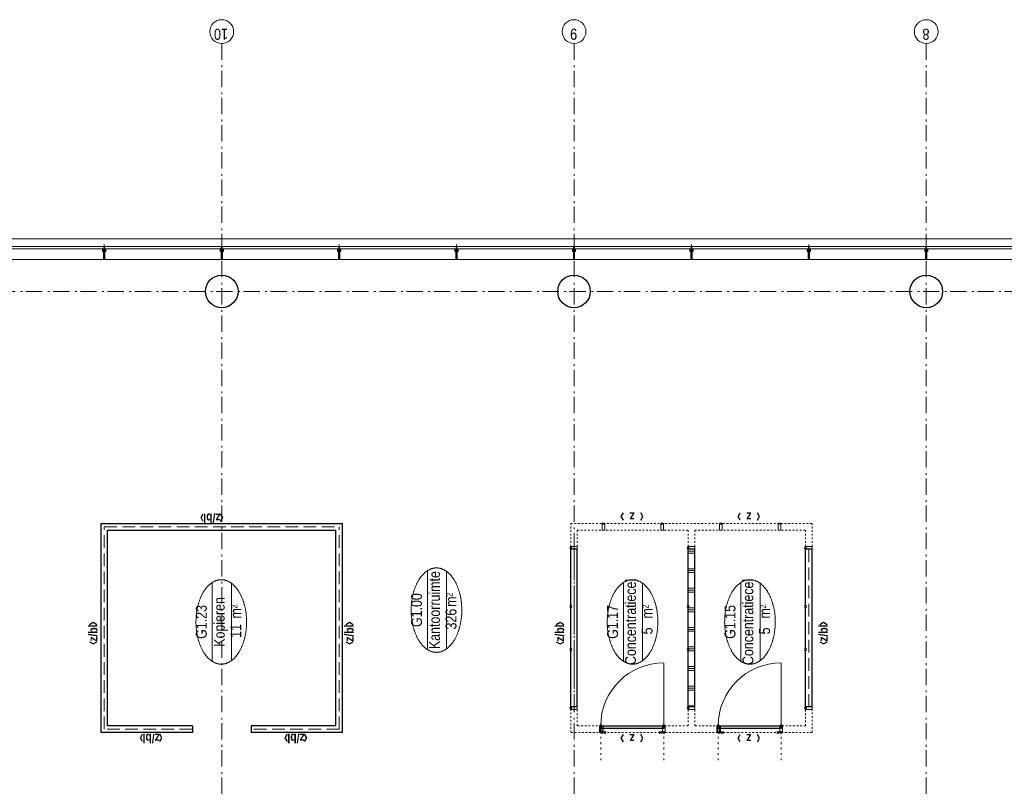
# Model space of a CAD drawing. Header units: millimetres. Extents: x 164327 to 368283, y 131426 to 274001.
# Tile 104 of 160: x 297430 to 312523, y 232661 to 244457. Entities that reach past the tile are written whole.
import ezdxf
from ezdxf.enums import TextEntityAlignment as Align

# ---------------------------------------------------------------- set-up
doc = ezdxf.new("R2010")
doc.units = ezdxf.units.MM
doc.header["$LTSCALE"] = 400
doc.header["$PDMODE"] = 3
doc.header["$PDSIZE"] = 15
for name, pattern in [('STYLE_02', [0.694427, 0.486069, -0.208359]), ('STYLE_05', [0.208282, 0.069427, -0.138855]), ('STYLE_06', [1.041641, 0.625, -0.208282, 0.069427, -0.138931]), ('STYLE_15', [0.240945, 0.11811, -0.059055, 0.004724, -0.059055]), ('STYLE_16', [0.177165, 0.11811, -0.059055]), ('STYLE_21', [0.138889, 0.069444, -0.069444])]:
    doc.linetypes.add(name, pattern=pattern)
for name, color, linetype, lineweight in [('Buitenkozijnen', 140, 'Continuous', 15), ('Interieur-deur', 43, 'Continuous', 9), ('Interieur-scheidingswand-horizontaal', 5, 'Continuous', 25), ('Interieur-scheidingswand-vertikaal', 5, 'Continuous', 25), ('Interieur-systeemwand glas', 140, 'STYLE_21', 15), ('Kozijnmerken', 43, 'Continuous', 9), ('Lijn-stramien', 5, 'STYLE_06', 9), ('mat-beton (ihwg)', 5, 'Continuous', 25), ('None', 7, 'Continuous', 9), ('Ruimtenummers', 5, 'Continuous', 25)]:
    doc.layers.add(name, color=color, linetype=linetype, lineweight=lineweight)
doc.styles.add('Arial Narrow', font='ARIALN.TTF', dxfattribs={"height": 222.25})
doc.styles.add('Arial Narrow (bold)', font='ARIALNB.TTF', dxfattribs={"height": 172.861111})

# ---------------------------------------------------------------- blocks, each defined once
blk = doc.blocks.new('Kolom O 500')
at = {"layer": 'mat-beton (ihwg)', "lineweight": 25}
blk.add_circle((0, 0), 250, dxfattribs=at)
blk = doc.blocks.new('*U131')
at = {"layer": 'None', "color": 8, "lineweight": 5, "flags": 128}
for points in [[(-5, -154), (-5, -154, 0.414214), (-5, -155), (-5, -173), (-5, -173, 0.414214), (-5, -173), (-4, -173), (-4, -173, 0.414214), (-3, -173), (-3, -173, 0.414214), (-4, -172), (-4, -172), (-4, -169), (-4, -169, -0.414214), (-4, -168), (-3, -168), (-3, -168, 0.221695), (-2, -168), (-1, -167), (-1, -167, -0.466308), (1, -167), (2, -168), (2, -168, 0.221695), (3, -168), (4, -168), (4, -168, -0.414214), (5, -169), (5, -172), (4, -172), (4, -172, 0.414214), (4, -173), (4, -173, 0.414214), (4, -173), (5, -173), (5, -173, 0.414214), (6, -173), (6, -155), (6, -155, 0.414214), (5, -154), (5, -154), (5, -155), (5, -155, -0.414214), (4, -155), (4, -155), (4, -155, -0.414214), (3, -155), (3, -151), (3, -151, -0.414214), (4, -150), (4, -150), (4, -150, -0.414214), (5, -150), (5, -151), (5, -151), (5, -151, 0.414214), (6, -150), (6, -138), (6, -138, 0.351868), (5, -137), (5, -137, 0.351868), (5, -137), (4, -139), (4, -139, 0.314902), (4, -139), (4, -140), (4, -140, -0.198912), (5, -140), (5, -140), (5, -140, -0.198912), (4, -140), (4, -141), (4, -141, 0.414214), (4, -141), (4, -141), (4, -141, -0.198912), (5, -141), (5, -142), (5, -142, -0.198912), (4, -142), (4, -142), (4, -142, 0.414214), (4, -142), (4, -143), (4, -143, -0.198912), (5, -143), (5, -143), (5, -143, -0.087489), (5, -143), (4, -144), (4, -149), (4, -149, -0.414214), (4, -149), (-4, -149), (-4, -149, -0.414214), (-4, -149), (-4, -144), (-4, -143), (-4, -143, -0.087489), (-4, -143), (-4, -143), (-4, -143, -0.198912), (-4, -143), (-4, -142), (-4, -142, 0.414214), (-4, -142), (-4, -142), (-4, -142, -0.198912), (-4, -142), (-4, -141), (-4, -141, -0.198912), (-4, -141), (-4, -141), (-4, -141, 0.414214), (-4, -141), (-4, -140), (-4, -140, -0.198912), (-4, -140), (-4, -140), (-4, -140, -0.198912), (-4, -140), (-4, -139), (-4, -139, 0.314902), (-4, -139), (-5, -137), (-5, -137, 0.351868), (-5, -137), (-5, -137, 0.351868), (-5, -138), (-5, -150), (-5, -150, 0.414214), (-5, -151), (-5, -151), (-5, -150), (-5, -150, -0.414214), (-4, -150), (-4, -150), (-4, -150, -0.414214), (-3, -151), (-3, -155), (-3, -155, -0.414214), (-4, -155), (-4, -155), (-4, -155, -0.414214), (-5, -155), (-5, -154)], [(-2, -150, 0.414214), (-2, -150), (-2, -155), (-2, -155, 0.414214), (-2, -155), (2, -155), (2, -155, 0.414214), (2, -155), (2, -150), (2, -150, 0.414214), (2, -150), (-2, -150)], [(-4, -162, -0.414214), (-4, -161), (-3, -161), (-3, -161, 0.414214), (-2, -161), (-2, -160), (-2, -160, 0.414214), (-3, -160), (-4, -160), (-4, -160, -0.414214), (-4, -160), (-4, -157), (-4, -157, -0.414214), (-4, -156), (4, -156), (4, -156, -0.414214), (5, -157), (5, -160), (5, -160, -0.414214), (4, -160), (3, -160), (3, -160, 0.414214), (3, -160), (3, -161), (3, -161, 0.414214), (3, -161), (4, -161), (4, -161, -0.414214), (5, -162), (5, -167), (5, -167, -0.414214), (4, -167), (3, -167), (3, -167, -0.221695), (3, -167), (2, -166), (2, -166, 0.466308), (-2, -166), (-3, -167), (-3, -167, -0.221695), (-3, -167), (-4, -167), (-4, -167, -0.414214), (-4, -167), (-4, -162)]]:
    blk.add_lwpolyline(points, format="xyb", close=True, dxfattribs=at)
blk = doc.blocks.new('*U132')
at = {"layer": 'None', "color": 8, "lineweight": 5, "flags": 128}
for points in [[(-13, -183), (-13, -182), (-14, -181), (-14, -181, 0.36397), (-15, -181), (-15, -181), (-15, -182), (-15, -182, -0.36397), (-16, -182), (-16, -182), (-16, -181), (-16, -181, 0.36397), (-17, -181), (-17, -181), (-17, -182), (-17, -182, -0.36397), (-18, -182), (-18, -182), (-18, -181), (-18, -181, 0.36397), (-18, -181), (-18, -181), (-19, -182), (-19, -182, -0.36397), (-19, -182), (-19, -182), (-20, -181), (-20, -181, 0.36397), (-20, -181), (-20, -181), (-21, -182), (-21, -182, -0.36397), (-21, -182), (-21, -182), (-22, -181), (-22, -181, 0.36397), (-22, -181), (-22, -181), (-22, -181), (-23, -181), (-23, -181), (-23, -181, 0.36397), (-24, -181), (-24, -181), (-24, -181), (-24, -181), (-24, -181, -0.267949), (-25, -181), (-25, -181), (-25, -181), (-25, -181, 0.339454), (-25, -181), (-25, -181, 0.339454), (-25, -181), (-25, -181), (-25, -184), (-25, -184, 0.414214), (-25, -185), (-25, -185), (-24, -185), (-24, -185, 0.414214), (-24, -184), (-24, -184), (-24, -183), (-24, -183, 0.236068), (-24, -182), (-24, -182), (-24, -182, -0.548276), (-24, -182), (-24, -182, -0.548276), (-24, -182), (-24, -182), (-24, -182, 0.250388), (-24, -182), (-24, -182), (-23, -182), (-23, -182, -0.414214), (-22, -183), (-22, -183), (-22, -183), (-22, -183, 0.414214), (-22, -184), (-22, -184), (-22, -184), (-22, -184, 0.131652), (-22, -184), (-22, -184), (-20, -183), (-13, -183)], [(-6, -181), (-6, -181, -0.388879), (-9, -183), (-9, -183), (-20, -183), (-22, -184), (-23, -184), (-23, -183), (-24, -183), (-24, -185), (24, -185), (24, -183), (23, -183), (23, -184), (22, -184), (20, -183), (9, -183), (9, -183, -0.388879), (6, -181), (6, -181), (5, -173), (3, -173), (3, -171), (-2, -171), (-2, -173), (-5, -173), (-6, -181)], [(14, -183), (14, -182), (15, -181), (15, -181, -0.36397), (15, -181), (15, -181), (15, -182), (15, -182, 0.36397), (16, -182), (16, -182), (16, -181), (16, -181, -0.36397), (17, -181), (17, -181), (17, -182), (17, -182, 0.36397), (18, -182), (18, -182), (18, -181), (18, -181, -0.36397), (19, -181), (19, -181), (19, -182), (19, -182, 0.36397), (19, -182), (19, -182), (20, -181), (20, -181, -0.36397), (20, -181), (20, -181), (21, -182), (21, -182, 0.36397), (21, -182), (21, -182), (22, -181), (22, -181, -0.36397), (22, -181), (22, -181), (22, -181), (23, -181), (24, -181), (24, -181, -0.36397), (24, -181), (24, -181), (24, -181), (25, -181), (25, -181, 0.267949), (25, -181), (25, -181), (25, -181), (25, -181, -0.339454), (25, -181), (25, -181, -0.339454), (26, -181), (26, -181), (26, -184), (26, -184, -0.414214), (25, -185), (25, -185), (24, -185), (24, -185, -0.414214), (24, -184), (24, -184), (24, -183), (24, -183, -0.236068), (24, -182), (24, -182), (24, -182, 0.548276), (24, -182), (24, -182, 0.548276), (24, -182), (24, -182), (24, -182, -0.250388), (24, -182), (24, -182), (23, -182), (23, -182, 0.414214), (23, -183), (23, -183), (23, -183), (23, -183, -0.414214), (22, -184), (22, -184), (22, -184), (22, -184, -0.131652), (22, -184), (22, -184), (21, -183), (14, -183)]]:
    blk.add_lwpolyline(points, format="xyb", close=True, dxfattribs=at)
blk = doc.blocks.new('verticale stijl 150x50 UV')
at = {"layer": 'None', "color": 8, "linetype": 'STYLE_15', "lineweight": 5}
blk.add_line((0, -216), (0, 35), dxfattribs=at)
at = {"layer": 'None', "color": 8, "lineweight": 5}
for p, q in [((-26, -143), (-26, -143)), ((-26, -144), (-26, -144)), ((-25, -133), (-25, -133)), ((-25, -134), (-25, -134)), ((-25, -135), (-25, -135)), ((-25, -136), (-25, -136)), ((-25, -137), (-25, -137)), ((-25, -137), (-25, -137)), ((-25, -138), (-25, -138)), ((-25, -139), (-25, -139)), ((-25, -140), (-25, -140)), ((-25, -141), (-25, -141)), ((-25, -142), (-25, -142)), ((-25, -142), (-25, -142)), ((-25, -143), (-25, -143)), ((-25, -145), (-25, -145)), ((-24, -133), (-24, -133)), ((-24, -134), (-24, -134)), ((-24, -135), (-24, -135)), ((-24, -135), (-24, -135)), ((-24, -136), (-24, -136)), ((-24, -137), (-24, -137)), ((-24, -138), (-24, -138)), ((-24, -139), (-24, -139)), ((-24, -139), (-24, -139)), ((-24, -140), (-24, -140)), ((-24, -141), (-24, -141)), ((-24, -142), (-24, -142)), ((-24, -143), (-24, -143)), ((-24, -144), (-24, -144)), ((-23, -133), (-23, -133)), ((-23, -134), (-23, -134)), ((-23, -135), (-23, -135)), ((-23, -136), (-23, -136)), ((-23, -137), (-23, -137)), ((-23, -137), (-23, -137)), ((-23, -138), (-23, -138)), ((-23, -139), (-23, -139)), ((-23, -140), (-23, -140)), ((-23, -141), (-23, -141)), ((-23, -142), (-23, -142)), ((-23, -145), (-23, -145)), ((-22, -127), (-22, -127)), ((-22, -128), (-22, -128)), ((-22, -129), (-22, -129)), ((-22, -129), (-22, -129)), ((-22, -130), (-22, -130)), ((-22, -131), (-22, -131)), ((-22, -132), (-22, -132)), ((-22, -133), (-22, -133)), ((-22, -133), (-22, -133)), ((-22, -133), (-22, -133)), ((-22, -134), (-22, -134)), ((-22, -134), (-22, -134)), ((-22, -135), (-22, -135)), ((-22, -135), (-22, -135)), ((-22, -140), (-22, -140)), ((-22, -140), (-22, -140)), ((-22, -141), (-22, -141)), ((-22, -141), (-22, -141)), ((-22, -142), (-22, -142)), ((-22, -144), (-22, -144)), ((-22, -145), (-22, -145)), ((-21, -126), (-21, -126)), ((-21, -129), (-21, -129)), ((-21, -130), (-21, -130)), ((-21, -131), (-21, -131)), ((-21, -131), (-21, -131)), ((-21, -132), (-21, -132)), ((-21, -133), (-21, -133)), ((-21, -134), (-21, -134)), ((-21, -135), (-21, -135)), ((-21, -135), (-21, -135)), ((-21, -136), (-21, -136)), ((-21, -137), (-21, -137)), ((-21, -138), (-21, -138)), ((-21, -139), (-21, -139)), ((-21, -139), (-21, -139)), ((-21, -140), (-21, -140)), ((-21, -141), (-21, -141)), ((-21, -144), (-21, -144)), ((-20, -126), (-20, -126)), ((-20, -130), (-20, -130)), ((-20, -131), (-20, -131)), ((-20, -132), (-20, -132)), ((-20, -133), (-20, -133)), ((-20, -133), (-20, -133)), ((-20, -134), (-20, -134)), ((-20, -135), (-20, -135)), ((-20, -136), (-20, -136)), ((-20, -137), (-20, -137)), ((-20, -137), (-20, -137)), ((-20, -138), (-20, -138)), ((-20, -139), (-20, -139)), ((-20, -140), (-20, -140)), ((-20, -141), (-20, -141)), ((-20, -142), (-20, -142)), ((-20, -142), (-20, -142)), ((-20, -143), (-20, -143)), ((-20, -144), (-20, -144)), ((-19, -126), (-19, -126)), ((-19, -127), (-19, -127)), ((-19, -129), (-19, -129)), ((-19, -130), (-19, -130)), ((-19, -131), (-19, -131)), ((-19, -131), (-19, -131)), ((-19, -132), (-19, -132)), ((-19, -133), (-19, -133)), ((-19, -134), (-19, -134)), ((-19, -135), (-19, -135)), ((-19, -140), (-19, -140)), ((-19, -141), (-19, -141)), ((-19, -142), (-19, -142)), ((-18, -128), (-18, -128)), ((-18, -129), (-18, -129)), ((-18, -129), (-18, -129)), ((-18, -133), (-18, -133)), ((-18, -134), (-18, -134)), ((-18, -135), (-18, -135)), ((-18, -140), (-18, -140)), ((-18, -141), (-18, -141)), ((-18, -142), (-18, -142)), ((-18, -142), (-18, -142)), ((-17, -133), (-17, -133)), ((-17, -133), (-17, -133)), ((-17, -134), (-17, -134)), ((-17, -134), (-17, -134)), ((-17, -135), (-17, -135)), ((-17, -135), (-17, -135)), ((-17, -135), (-17, -135)), ((-17, -136), (-17, -136)), ((-17, -136), (-17, -136)), ((-17, -137), (-17, -137)), ((-17, -137), (-17, -137)), ((-17, -137), (-17, -137)), ((-17, -138), (-17, -138)), ((-17, -138), (-17, -138)), ((-17, -139), (-17, -139)), ((-17, -139), (-17, -139)), ((-17, -139), (-17, -139)), ((-17, -140), (-17, -140)), ((-17, -140), (-17, -140)), ((-17, -141), (-17, -141)), ((-17, -141), (-17, -141)), ((-17, -142), (-17, -142)), ((-17, -142), (-17, -142)), ((-17, -142), (-17, -142)), ((-17, -143), (-17, -143)), ((-17, -143), (-17, -143)), ((-16, -141), (-16, -141)), ((-16, -142), (-16, -142)), ((-16, -143), (-16, -143)), ((-16, -144), (-16, -144)), ((-15, -142), (-15, -142)), ((-15, -143), (-15, -143)), ((-15, -144), (-15, -144)), ((-15, -145), (-15, -145)), ((-14, -142), (-14, -142)), ((-14, -143), (-14, -143)), ((-14, -144), (-14, -144)), ((-14, -144), (-14, -144)), ((-13, -143), (-13, -143)), ((-13, -144), (-13, -144))]:
    blk.add_line(p, q, dxfattribs=at)
at = {"layer": 'None', "color": 8, "linetype": 'STYLE_16', "lineweight": 5}
for p, q in [((-2, -155), (0, -154)), ((-2, -157), (-2, -155)), ((-1, -157), (-1, -155)), ((-1, -157), (-1, -155)), ((2, -155), (0, -154)), ((1, -157), (1, -155)), ((2, -157), (2, -155)), ((2, -157), (2, -155))]:
    blk.add_line(p, q, dxfattribs=at)
at = {"layer": 'None', "color": 8, "linetype": 'Continuous', "lineweight": 5, "flags": 128}
for points in [[(-10, 15), (10, 15), (10, -105), (25, -105), (25, -117), (-25, -117), (-25, -105), (-10, -105)], [(-8, 13), (-8, -105), (8, -105), (8, 13)], [(8, -107), (-8, -107), (-23, -107), (-23, -115), (23, -115), (23, -107)]]:
    blk.add_lwpolyline(points, close=True, dxfattribs=at)
at = {"layer": 'None', "color": 8, "lineweight": 5, "flags": 128}
for points in [[(-15, -145), (-15, -145, 0.390793), (-13, -144), (-13, -144, 0.390793), (-14, -142), (-14, -142, -0.352623), (-16, -140), (-16, -133), (-16, -133, 0.414214), (-16, -133), (-18, -133), (-18, -133), (-18, -133, -0.520293), (-18, -133), (-18, -130), (-18, -130), (-18, -128), (-18, -128, -0.577863), (-18, -128), (-18, -128), (-18, -128, 0.366605), (-18, -127), (-18, -127, 0.366605), (-18, -127), (-18, -127, -0.130834), (-19, -126), (-19, -126, 0.439074), (-21, -126), (-21, -126, -0.133252), (-22, -127), (-22, -127, 0.366605), (-22, -127), (-22, -127, 0.366605), (-22, -128), (-22, -128), (-22, -128, -0.577455), (-22, -128), (-22, -130), (-22, -130), (-22, -133), (-22, -133, -0.52048), (-22, -133), (-22, -133), (-25, -133), (-25, -133, 0.414214), (-25, -133), (-25, -141), (-25, -141, -0.255976), (-26, -143), (-26, -143, 0.749676), (-25, -145), (-21, -145), (-21, -145, 0.414214), (-19, -143), (-19, -143, -0.402808), (-19, -142), (-19, -142, -0.402808), (-18, -143), (-18, -143, 0.233259), (-18, -143), (-15, -144), (-15, -144, -0.419014), (-15, -144), (-15, -144, -0.419014), (-15, -144), (-16, -144), (-16, -144, 0.414214), (-16, -144), (-16, -144, 0.414214), (-16, -145)], [(-23, -142), (-23, -142, 0.418874), (-24, -142), (-24, -142, -0.396568), (-25, -143), (-25, -143, 0.437017), (-26, -144), (-26, -144, 0.437017), (-25, -144), (-22, -144), (-22, -144, 0.263556), (-20, -143), (-20, -143, 0.552342), (-21, -142)], [(25, -133), (25, -117), (23, -117), (-23, -117), (-25, -117), (-25, -133), (-22, -133), (-22, -128), (-23, -128), (-23, -127), (-22, -127), (-22, -125), (-22, -124), (-22, -120), (-22, -120, -0.414214), (-20, -119), (-20, -119), (-20, -119, -0.414214), (-18, -120), (-18, -124), (-18, -125), (-18, -127), (-18, -127), (-18, -128), (-18, -128), (-18, -133), (-16, -133), (-16, -120), (-16, -120, -0.414214), (-15, -119), (-15, -119), (-7, -119), (-7, -119, -0.414214), (-5, -120), (-5, -137), (-4, -137), (-4, -140), (-4, -140), (-4, -140), (-4, -141), (-4, -141), (-4, -142), (-4, -142), (-4, -143), (-4, -144), (-4, -149), (-2, -149), (-2, -138), (-2, -138, -0.414214), (0, -136), (0, -136), (0, -136, -0.414214), (2, -138), (2, -149), (4, -149), (4, -144), (4, -143), (4, -142), (4, -142), (4, -141), (4, -141), (4, -140), (4, -140), (4, -140), (4, -137), (5, -137), (5, -120), (5, -120, -0.414214), (7, -119), (7, -119), (15, -119), (15, -119, -0.414214), (16, -120), (16, -133), (18, -133), (18, -128), (18, -128), (18, -127), (18, -127), (18, -125), (18, -124), (18, -120), (18, -120, -0.414214), (20, -119), (20, -119), (20, -119, -0.414214), (22, -120), (22, -124), (22, -125), (22, -127), (23, -127), (23, -128), (22, -128), (22, -133)], [(-23, -136), (-23, -136, -0.414214), (-22, -135), (-22, -135, -0.414214), (-21, -136), (-21, -139), (-21, -139, -0.414214), (-22, -140), (-22, -140, -0.414214), (-23, -139)], [(-21, -128, -0.29188), (-21, -127), (-20, -127), (-20, -127, -0.344328), (-20, -127), (-19, -127), (-19, -127, -0.29188), (-19, -128), (-19, -130), (-19, -130, -0.348796), (-20, -130), (-20, -130, -0.348796), (-21, -130), (-21, -128)], [(-19, -140, -0.414214), (-20, -139), (-20, -136), (-20, -136, -0.414214), (-19, -135), (-19, -135, -0.414214), (-18, -136), (-18, -139), (-18, -139, -0.414214), (-19, -140)], [(15, -145), (15, -145, -0.390793), (13, -144), (13, -144, -0.390793), (14, -142), (14, -142, 0.352623), (16, -140), (16, -133), (16, -133, -0.414214), (16, -133), (18, -133), (18, -133), (18, -133, 0.520293), (18, -133), (18, -130), (18, -130), (18, -128), (18, -128, 0.577863), (18, -128), (18, -128), (18, -128, -0.366605), (18, -127), (18, -127, -0.366605), (18, -127), (18, -127, 0.130834), (19, -126), (19, -126, -0.439074), (21, -126), (21, -126, 0.133252), (22, -127), (22, -127, -0.366605), (22, -127), (22, -127, -0.366605), (22, -128), (22, -128), (22, -128, 0.577455), (22, -128), (22, -130), (22, -130), (22, -133), (22, -133, 0.52048), (22, -133), (22, -133), (25, -133), (25, -133, -0.414214), (25, -133), (25, -141), (25, -141, 0.255976), (26, -143), (26, -143, -0.749676), (25, -145), (21, -145), (21, -145, -0.414214), (19, -143), (19, -143, 0.402808), (19, -142), (19, -142, 0.402808), (18, -143), (18, -143, -0.233259), (18, -143), (15, -144), (15, -144, 0.419014), (15, -144), (15, -144, 0.419014), (15, -144), (16, -144), (16, -144, -0.414214), (16, -144), (16, -144, -0.414214), (16, -145)], [(19, -140, 0.414214), (20, -139), (20, -136), (20, -136, 0.414214), (19, -135), (19, -135, 0.414214), (18, -136), (18, -139), (18, -139, 0.414214), (19, -140)], [(21, -128, 0.29188), (21, -127), (20, -127), (20, -127, 0.344328), (20, -127), (19, -127), (19, -127, 0.29188), (19, -128), (19, -130), (19, -130, 0.348796), (20, -130), (20, -130, 0.348796), (21, -130), (21, -128)], [(23, -142), (23, -142, -0.418874), (24, -142), (24, -142, 0.396568), (25, -143), (25, -143, -0.437017), (26, -144), (26, -144, -0.437017), (25, -144), (22, -144), (22, -144, -0.263556), (20, -143), (20, -143, -0.552342), (21, -142)], [(23, -136), (23, -136, 0.414214), (22, -135), (22, -135, 0.414214), (21, -136), (21, -139), (21, -139, 0.414214), (22, -140), (22, -140, 0.414214), (23, -139)], [(0, -157), (0, -157, -0.163834), (-4, -156), (-4, -156), (-4, -156, -0.234469), (-5, -155), (-5, -155), (-5, -154), (5, -154), (5, -155), (5, -155, -0.234469), (4, -156), (4, -156), (4, -156, -0.163834), (0, -157), (0, -157)]]:
    blk.add_lwpolyline(points, format="xyb", close=True, dxfattribs=at)
blk.add_lwpolyline([(4, -119), (4, -134), (-4, -134), (-4, -119)], close=True, dxfattribs=at)
at = {"layer": 'None', "color": 8, "linetype": 'STYLE_16', "lineweight": 5}
for centre, radius, start, end in [((-2, -158), 3.38, 79.3357, 100.6643), ((0, -163), 8.16, 82.9585, 97.0415), ((0, -160), 3.5, 73.4149, 106.5851), ((2, -158), 3.38, 79.3357, 100.6643)]:
    blk.add_arc(centre, radius, start, end, dxfattribs=at)
at = {"layer": 'None', "color": 7}
for name in ['*U131', '*U132']:
    blk.add_blockref(name, (0, 0), dxfattribs=at)
blk = doc.blocks.new('Vliesgevelelement 4 150x50 1_200')
at = {"layer": 'Buitenkozijnen', "color": 7, "xscale": -1, "rotation": 270.0000000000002}
blk.add_blockref('verticale stijl 150x50 UV', (-5, 0), dxfattribs=at)
blk = doc.blocks.new('Ruimtenummer UV 50')
at = {"layer": 'Ruimtenummers', "color": 8, "lineweight": 5}
for p, q in [((602, 157), (-602, 157)), ((595, -137), (-595, -137))]:
    blk.add_line(p, q, dxfattribs=at)
blk.add_open_spline([(-323, 354), (-173, 406), (173, 406), (323, 354), (473, 302), (560, 212), (647, 122), (647, 18), (647, -86), (560, -176), (473, -266), (323, -318), (173, -370), (-173, -370), (-323, -318), (-474, -266), (-560, -176), (-647, -86), (-647, 18), (-647, 122), (-560, 212), (-474, 302), (-323, 354)], degree=2, knots=[0, 0, 0, 0.09962, 0.19924, 0.19924, 0.283607, 0.283607, 0.349619, 0.349619, 0.415638, 0.415638, 0.5, 0.5, 0.59962, 0.69924, 0.69924, 0.783607, 0.783607, 0.849619, 0.849619, 0.915638, 0.915638, 1, 1, 1], dxfattribs=at)
at = {"layer": 'Ruimtenummers', "attachment_point": 2, "style": 'Arial Narrow'}
for s, insert, char_height in [(' 2', (220, -133), 96.8), (' m', (104, -122), 165.9)]:
    blk.add_mtext(s, dxfattribs=dict(at, insert=insert, char_height=char_height))
at = {"layer": 'Ruimtenummers', "style": 'Arial Narrow'}
for tag, p in [('Nummer', (0, 407)), ('Naam', (0, 132)), ('Oppervlak', (-138, -122))]:
    blk.add_attdef(tag, text='', height=166, dxfattribs=at).set_placement(p, align=Align.TOP_CENTER)
blk = doc.blocks.new('*X672')
at = {"layer": 'None', "lineweight": 9}
for p, q in [((360, -1850), (360, -1750)), ((600, -1850), (600, -1750)), ((630, -1850), (630, -1750)), ((660, -1850), (660, -1750)), ((900, -1850), (900, -1750)), ((930, -1850), (930, -1750)), ((960, -1850), (960, -1750)), ((1200, -1850), (1200, -1750)), ((1230, -1850), (1230, -1750)), ((1260, -1850), (1260, -1750)), ((1500, -1850), (1500, -1750)), ((1530, -1850), (1530, -1750)), ((1560, -1850), (1560, -1750)), ((1800, -1850), (1800, -1750)), ((1830, -1850), (1830, -1750)), ((1860, -1850), (1860, -1750)), ((2100, -1850), (2100, -1750)), ((2130, -1850), (2130, -1750)), ((2160, -1850), (2160, -1750)), ((2400, -1850), (2400, -1750)), ((2430, -1850), (2430, -1750)), ((2460, -1850), (2460, -1750)), ((2700, -1850), (2700, -1750)), ((2730, -1850), (2730, -1750))]:
    blk.add_line(p, q, dxfattribs=at)
blk = doc.blocks.new('systeemwandstijl 900 hoh')
at = {"layer": 'Interieur-systeemwand glas', "color": 43, "linetype": 'Continuous', "lineweight": 9}
blk.add_lwpolyline([(0, 20), (100, 20), (100, -20), (0, -20)], close=True, dxfattribs=at)
at = {"layer": 'Interieur-systeemwand glas', "color": 43, "linetype": 'Continuous', "lineweight": 15}
for p in [(0, 900), (0, 0)]:
    blk.add_point(p, dxfattribs=at)
blk = doc.blocks.new('Deur systeemwand 950')
at = {"layer": 'Interieur-deur', "color": 140, "linetype": 'Continuous', "lineweight": 15}
blk.add_line((0, 1064), (0, 100), dxfattribs=at)
at = {"layer": 'Interieur-deur', "color": 92, "linetype": 'Continuous', "lineweight": 25}
blk.add_lwpolyline([(-966, 100), (0, 100), (0, 60), (-966, 60)], close=True, dxfattribs=at)
at = {"layer": 'Interieur-deur', "color": 140, "linetype": 'Continuous', "lineweight": 15}
blk.add_arc((0, 100), 966, 90, 180, dxfattribs=at)
at = {"layer": 'Interieur-systeemwand glas', "color": 43, "linetype": 'Continuous', "lineweight": 9}
for points in [[(-986, 100), (-946, 100), (-946, 0), (-986, 0)], [(-20, 100), (20, 100), (20, 0), (-20, 0)]]:
    blk.add_lwpolyline(points, close=True, dxfattribs=at)
at = {"layer": 'Lijn-stramien', "color": 8, "linetype": 'STYLE_05', "lineweight": 5}
for p, q in [((-966, 100), (-966, -476)), ((0, 100), (0, -476))]:
    blk.add_line(p, q, dxfattribs=at)
at = {"layer": 'None', "linetype": 'Continuous', "lineweight": 5}
for p in [(-966, 100), (0, 100)]:
    blk.add_point(p, dxfattribs=at)
blk = doc.blocks.new('Concentratiecel G 3 (2D)')
at = {"layer": 'Interieur-scheidingswand-horizontaal', "lineweight": 25}
for p, q in [((340, 50), (2760, 50)), ((340, -50), (340, 50)), ((2760, -50), (2760, 50)), ((340, -50), (2760, -50)), ((340, -1750), (2760, -1750)), ((340, -1850), (340, -1750)), ((2760, -1850), (2760, -1750)), ((340, -1850), (2760, -1850)), ((340, -3550), (2760, -3550)), ((340, -3650), (340, -3550)), ((2760, -3650), (2760, -3550)), ((340, -3650), (2760, -3650))]:
    blk.add_line(p, q, dxfattribs=at)
at = {"layer": 'Interieur-scheidingswand-horizontaal', "linetype": 'STYLE_02', "lineweight": 9}
for p, q in [((340, 0), (2760, 0)), ((340, -3600), (2760, -3600))]:
    blk.add_line(p, q, dxfattribs=at)
at = {"layer": 'Interieur-systeemwand glas', "lineweight": 15}
for p, q in [((-50, 50), (300, 50)), ((-50, -3650), (-50, 50)), ((2800, 50), (3150, 50)), ((3150, 50), (3150, -3650)), ((50, -50), (300, -50)), ((50, -1750), (50, -50)), ((2800, -50), (3050, -50)), ((3050, -50), (3050, -1750)), ((50, -1750), (300, -1750)), ((2800, -1750), (3050, -1750)), ((50, -3550), (50, -1850)), ((50, -1850), (300, -1850)), ((2800, -1850), (3050, -1850)), ((3050, -1850), (3050, -3550)), ((50, -3550), (300, -3550)), ((2800, -3550), (3050, -3550)), ((-50, -3650), (300, -3650)), ((2800, -3650), (3150, -3650))]:
    blk.add_line(p, q, dxfattribs=at)
at = {"layer": 'Interieur-scheidingswand-horizontaal', "color": 7}
for name, p, rotation in [('systeemwandstijl 900 hoh', (320, 50), 270), ('Deur systeemwand 950', (-50, -1375), 270), ('systeemwandstijl 900 hoh', (3150, -450), 180), ('systeemwandstijl 900 hoh', (320, -1750), 270), ('Deur systeemwand 950', (-50, -3175), 270), ('systeemwandstijl 900 hoh', (320, -3550), 270)]:
    blk.add_blockref(name, p, dxfattribs=dict(at, rotation=rotation))
at = {"layer": 'Interieur-scheidingswand-horizontaal', "color": 7, "xscale": -1}
for p, rotation in [((2780, 50), 90), ((-50, -425), 180), ((2780, -1750), 90), ((-50, -2225), 180), ((2780, -3550), 90)]:
    blk.add_blockref('systeemwandstijl 900 hoh', p, dxfattribs=dict(at, rotation=rotation))
for p in [(3150, -1350), (3150, -2250), (3150, -3150)]:
    blk.add_blockref('systeemwandstijl 900 hoh', p, dxfattribs=at)
at = {"layer": 'Interieur-scheidingswand-horizontaal', "color": 7}
for p in [(-50, -1375), (-50, -3175)]:
    blk.add_blockref('systeemwandstijl 900 hoh', p, dxfattribs=at)
at = {"layer": 'Interieur-scheidingswand-horizontaal'}
blk.add_blockref('*X672', (0, 0), dxfattribs=at)
blk = doc.blocks.new('Kozijnmerk 50')
at = {"layer": 'Kozijnmerken', "color": 92, "linetype": 'Continuous', "lineweight": 25}
for points in [[(-132, 51), (-165, -6), (-132, -62)], [(132, 51), (165, -6), (132, -62)]]:
    blk.add_lwpolyline(points, dxfattribs=at)
at = {"layer": 'None', "color": 43, "style": 'Arial Narrow (bold)'}
blk.add_attdef('merk', text='', height=138, dxfattribs=at).set_placement((0, 0), align=Align.MIDDLE_CENTER)

msp = doc.modelspace()

# ---------------------------------------------------------------- linework, layer by layer
at = {"layer": 'Buitenkozijnen', "color": 43, "linetype": 'Continuous', "lineweight": 9}
for p, q in [((284326.97992, 241098.03048), (322151.97992, 241098.03048)), ((284326.97992, 240782.75849), (322126.97992, 240782.75849))]:
    msp.add_line(p, q, dxfattribs=at)
at = {"layer": 'Buitenkozijnen', "color": 140, "linetype": 'Continuous', "lineweight": 15}
for p, q in [((330016.97992, 240982.75849), (284361.97992, 240982.75849)), ((330016.97992, 240942.75849), (284361.97992, 240942.75849)), ((330016.97992, 240982.75849), (284461.97992, 240982.75849)), ((330016.97992, 240942.75849), (284461.97992, 240942.75849))]:
    msp.add_line(p, q, dxfattribs=at)
at = {"layer": 'Interieur-scheidingswand-horizontaal', "lineweight": 25}
for p, q in [((298676.97992, 233532.75849), (298676.97992, 236732.75849)), ((302376.97992, 233532.75849), (302376.97992, 236732.75849)), ((298776.97992, 233632.75849), (298776.97992, 236632.75849)), ((302276.97992, 233632.75849), (302276.97992, 236632.75849))]:
    msp.add_line(p, q, dxfattribs=at)
at = {"layer": 'Interieur-scheidingswand-horizontaal', "linetype": 'STYLE_02', "lineweight": 9}
for p, q in [((298726.97992, 233582.75849), (298726.97992, 236682.75849)), ((302326.97992, 233582.75849), (302326.97992, 236682.75849))]:
    msp.add_line(p, q, dxfattribs=at)
at = {"layer": 'Interieur-scheidingswand-vertikaal', "lineweight": 25}
for p, q in [((298676.97992, 236732.75849), (302376.97992, 236732.75849)), ((298776.97992, 236632.75849), (302276.97992, 236632.75849)), ((300076.97992, 233632.75849), (298776.97992, 233632.75849)), ((300076.97992, 233632.75849), (300076.97992, 233532.75849)), ((300976.97992, 233632.75849), (300976.97992, 233532.75849)), ((302276.97992, 233632.75849), (300976.97992, 233632.75849)), ((300076.97992, 233532.75849), (298676.97992, 233532.75849)), ((302376.97992, 233532.75849), (300976.97992, 233532.75849))]:
    msp.add_line(p, q, dxfattribs=at)
at = {"layer": 'Interieur-scheidingswand-vertikaal', "linetype": 'STYLE_02', "lineweight": 9}
for p, q in [((298726.97992, 236682.75849), (302326.97992, 236682.75849)), ((300076.97992, 233582.75849), (298726.97992, 233582.75849)), ((302326.97992, 233582.75849), (300976.97992, 233582.75849))]:
    msp.add_line(p, q, dxfattribs=at)
at = {"layer": 'None', "color": 43, "linetype": 'STYLE_06', "lineweight": 9}
for p, q in [((300526.97992, 244091.65849), (300526.97992, 225383.68849)), ((305926.97992, 244091.65849), (305926.97992, 225383.68849)), ((311326.97992, 244091.65849), (311326.97992, 225383.68849)), ((282527.19276, 240292.75849), (323727.13992, 240292.75849))]:
    msp.add_line(p, q, dxfattribs=at)
at = {"layer": 'None', "color": 43, "linetype": 'Continuous', "lineweight": 9}
for centre in [(300526.97992, 244274.26491), (305926.97992, 244274.26491), (311326.97992, 244274.26491)]:
    msp.add_circle(centre, 182.60642, dxfattribs=at)

# ---------------------------------------------------------------- block references
at = {"layer": 'Buitenkozijnen', "color": 7, "xscale": -1, "rotation": 90}
for p in [(298726.97992, 240792.75849), (300526.97992, 240792.75849), (302326.97992, 240792.75849), (304126.97992, 240792.75849), (305926.97992, 240792.75849), (307726.97992, 240792.75849), (309526.97992, 240792.75849), (311326.97992, 240792.75849)]:
    msp.add_blockref('Vliesgevelelement 4 150x50 1_200', p, dxfattribs=at)
at = {"layer": 'Buitenkozijnen', "color": 7, "rotation": 90}
for p in [(300526.97992, 240292.75849), (305926.97992, 240292.75849), (311326.97992, 240292.75849)]:
    msp.add_blockref('Kolom O 500', p, dxfattribs=at)
at = {"layer": 'Interieur-systeemwand glas', "color": 7, "rotation": 90}
msp.add_blockref('Concentratiecel G 3 (2D)', (305926.97992, 233582.75849), dxfattribs=at)
at = {"layer": 'Kozijnmerken', "color": 7}
for p, rotation, values in [((300377.09099, 236818.78383), 180, {'merk': 'z/bl'}), ((306816.97992, 236835.93071), 180, {'merk': 'z'}), ((308606.97992, 236835.93071), 180, {'merk': 'z'}), ((298553.03632, 235055.33033), 90, {'merk': 'z/bl'}), ((302479.04476, 235055.33033), 90, {'merk': 'z/bl'}), ((305706.57867, 235055.33033), 90, {'merk': 'z/bl'}), ((309746.57867, 235055.33033), 90, {'merk': 'z/bl'}), ((299446.10161, 233442.46186), 180, {'merk': 'z/bl'}), ((301666.10161, 233442.46186), 180, {'merk': 'z/bl'}), ((306816.97992, 233438.34797), 180, {'merk': 'z'}), ((308606.97992, 233438.34797), 180, {'merk': 'z'})]:
    msp.add_blockref('Kozijnmerk 50', p, dxfattribs=dict(at, rotation=rotation)).add_auto_attribs(values)
at = {"layer": 'Ruimtenummers', "rotation": 90}
for p, values in [((303836.928, 235407.20094), {'Nummer': 'G1.00', 'Naam': 'Kantoorruimte', 'Oppervlak': '326'}), ((306842.20278, 235226.40717), {'Nummer': 'G1.17', 'Naam': 'Concentratiecel', 'Oppervlak': '5'}), ((308642.20278, 235226.40717), {'Nummer': 'G1.15', 'Naam': 'Concentratiecel', 'Oppervlak': '5'}), ((300538.25939, 235226.40717), {'Nummer': 'G1.23', 'Naam': 'Kopieren', 'Oppervlak': '11'})]:
    msp.add_blockref('Ruimtenummer UV 50', p, dxfattribs=at).add_auto_attribs(values)

# ---------------------------------------------------------------- texts
at = {"layer": 'None', "color": 43, "attachment_point": 1, "rotation": 180, "style": 'Arial Narrow'}
for s, insert, char_height in [('10', (300624.34659, 244149.38157), 169.333333), ('9', (305975.66326, 244149.38157), 169.33333), ('8', (311375.66326, 244149.38157), 169.33333)]:
    msp.add_mtext(s, dxfattribs=dict(at, insert=insert, char_height=char_height))

doc.saveas('drawing.dxf')
